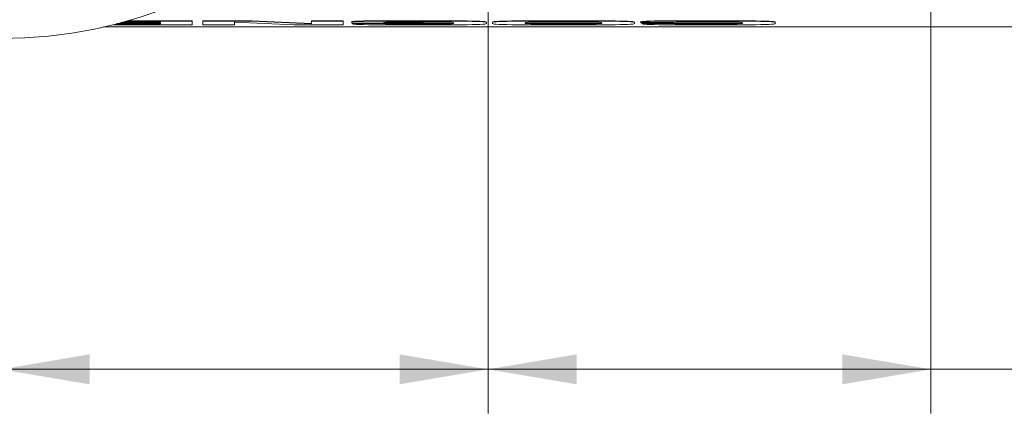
# Model space of a CAD drawing. Header units: millimetres. Extents: x 10 to 277, y 8 to 208.
# Tile 10 of 24: x 62 to 96, y 148 to 162. Entities that reach past the tile are written whole.
import ezdxf

# ---------------------------------------------------------------- set-up
doc = ezdxf.new("R2010")
doc.units = ezdxf.units.MM
doc.styles.add('SLDTEXTSTYLE1', font='TXT', dxfattribs={"width": 0.605})
doc.dimstyles.new('SLDDIMSTYLE1', dxfattribs={"dimtxt": 2.054655, "dimasz": 3, "dimexe": 0, "dimexo": 0.0625, "dimgap": 0.513664, "dimtad": 0, "dimtih": 1, "dimtoh": 1, "dimlfac": 2, "dimrnd": 1e-09, "dimzin": 4, "dimdsep": 46, "dimtxsty": 'SLDTEXTSTYLE1', "dimsah": 1, "dimcen": 0.09, "dimadec": 0, "dimazin": 0, "dimtfac": 1, "dimtofl": 0, "dimtmove": 0, "dimatfit": 3, "dimfxl": 1, "dimfrac": 2, "dimtolj": 1, "dimtzin": 12, "dimarcsym": 0})
doc.dimstyles.new('SLDDIMSTYLE2', dxfattribs={"dimtxt": 2.054655, "dimasz": 3, "dimexe": 0, "dimexo": 0.0625, "dimgap": 0.513664, "dimtad": 0, "dimtih": 1, "dimtoh": 1, "dimlfac": 2, "dimrnd": 1e-09, "dimzin": 4, "dimdsep": 46, "dimtxsty": 'SLDTEXTSTYLE1', "dimsah": 1, "dimcen": 0, "dimadec": 0, "dimazin": 0, "dimtfac": 1, "dimtofl": 0, "dimtmove": 0, "dimatfit": 3, "dimfxl": 1, "dimfrac": 2, "dimtolj": 1, "dimtzin": 12, "dimarcsym": 0})
doc.dimstyles.new('SLDDIMSTYLE3', dxfattribs={"dimtxt": 2.054655, "dimasz": 3, "dimexe": 0, "dimexo": 0.0625, "dimgap": 0.513664, "dimtad": 0, "dimtih": 1, "dimtoh": 1, "dimlfac": 2, "dimrnd": 1e-09, "dimzin": 12, "dimdsep": 46, "dimtxsty": 'SLDTEXTSTYLE1', "dimsah": 1, "dimcen": 0, "dimadec": 0, "dimazin": 0, "dimtfac": 1, "dimtofl": 0, "dimtmove": 0, "dimatfit": 3, "dimfxl": 1, "dimfrac": 2, "dimtolj": 1, "dimtzin": 12, "dimarcsym": 0})

# ---------------------------------------------------------------- blocks, each defined once
blk = doc.blocks.new('*D19')
at = {"color": 7, "linetype": 'Continuous', "lineweight": 0}
for p, q in [((51.731, 164.379), (42.84, 153.267)), ((28.946, 154.608), (28.946, 151.927)), ((28.946, 154.608), (29.416, 154.608)), ((36.313, 154.608), (35.843, 154.608)), ((36.313, 154.608), (36.313, 151.927)), ((42.84, 153.267), (38.84, 153.267)), ((28.946, 151.927), (29.416, 151.927)), ((36.313, 151.927), (35.843, 151.927))]:
    blk.add_line(p, q, dxfattribs=at)
blk.add_solid([(51.731, 164.379), (49.46, 162.354), (50.254, 161.719)], dxfattribs=at)
at = {"color": 7, "linetype": 'Continuous', "lineweight": 0, "char_height": 2.1167, "attachment_point": 1, "style": 'SLDTEXTSTYLE1'}
for s, insert in [('%%c', (19.524, 154.419)), ('63.0', (22.52, 154.419)), ('2.48', (29.886, 154.419))]:
    blk.add_mtext(s, dxfattribs=dict(at, insert=insert))
blk = doc.blocks.new('*D20')
at = {"color": 7, "linetype": 'Continuous', "lineweight": 0}
for p, q in [((61.572, 174.677), (61.572, 148.211)), ((78.072, 164.927), (78.072, 148.211)), ((46.086, 151.051), (46.086, 148.37)), ((46.086, 151.051), (46.556, 151.051)), ((53.453, 151.051), (52.983, 151.051)), ((53.453, 151.051), (53.453, 148.37)), ((61.572, 149.711), (56.451, 149.711)), ((78.072, 149.711), (61.572, 149.711)), ((46.086, 148.37), (46.556, 148.37)), ((53.453, 148.37), (52.983, 148.37))]:
    blk.add_line(p, q, dxfattribs=at)
for points in [[(61.572, 149.711), (64.572, 149.203), (64.572, 150.219)], [(78.072, 149.711), (75.072, 150.219), (75.072, 149.203)]]:
    blk.add_solid(points, dxfattribs=at)
at = {"color": 7, "linetype": 'Continuous', "lineweight": 0, "char_height": 2.1167, "attachment_point": 1, "style": 'SLDTEXTSTYLE1'}
for s, insert in [('33.0', (39.66, 150.862)), ('1.30', (47.026, 150.862))]:
    blk.add_mtext(s, dxfattribs=dict(at, insert=insert))
blk = doc.blocks.new('*D21')
at = {"color": 7, "linetype": 'Continuous', "lineweight": 0}
for p, q in [((78.072, 164.927), (78.072, 148.211)), ((93.072, 164.927), (93.072, 148.211)), ((106.782, 151.051), (106.782, 148.37)), ((106.782, 151.051), (107.252, 151.051)), ((114.149, 151.051), (113.679, 151.051)), ((114.149, 151.051), (114.149, 148.37)), ((78.072, 149.711), (93.072, 149.711)), ((93.072, 149.711), (98.298, 149.711)), ((106.782, 148.37), (107.252, 148.37)), ((114.149, 148.37), (113.679, 148.37))]:
    blk.add_line(p, q, dxfattribs=at)
for points in [[(78.072, 149.711), (81.072, 149.203), (81.072, 150.219)], [(93.072, 149.711), (90.072, 150.219), (90.072, 149.203)]]:
    blk.add_solid(points, dxfattribs=at)
at = {"color": 7, "linetype": 'Continuous', "lineweight": 0, "char_height": 2.1167, "attachment_point": 1, "style": 'SLDTEXTSTYLE1'}
for s, insert in [('30.0', (100.356, 150.862)), ('1.18', (107.722, 150.862))]:
    blk.add_mtext(s, dxfattribs=dict(at, insert=insert))
blk = doc.blocks.new('SW_SYMBOL_HOLE_DEPTH')
at = {"color": 0, "linetype": 'Continuous', "lineweight": 0}
for p, q in [((0, 875), (800, 875)), ((400, 875), (400, 75)), ((100, 555), (400, 75)), ((700, 555), (400, 75))]:
    blk.add_line(p, q, dxfattribs=at)
blk = doc.blocks.new('*D23')
at = {"color": 7, "linetype": 'Continuous', "lineweight": 0}
for p, q in [((93.952, 167.152), (110.583, 157.233)), ((110.583, 157.233), (114.583, 157.233))]:
    blk.add_line(p, q, dxfattribs=at)
blk.add_solid([(93.952, 167.152), (96.269, 165.179), (96.789, 166.051)], dxfattribs=at)
at = {"color": 7, "linetype": 'Continuous', "lineweight": 0, "xscale": 0.0027285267, "yscale": 0.0027285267, "zscale": 0.0027285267}
blk.add_blockref('SW_SYMBOL_HOLE_DEPTH', (125.107, 155.962), dxfattribs=at)
at = {"color": 7, "linetype": 'Continuous', "lineweight": 0, "char_height": 2.1167, "attachment_point": 1, "style": 'SLDTEXTSTYLE1'}
for s, insert in [('4.0', (127.947, 158.385)), ('4X M4 ', (116.17, 158.385))]:
    blk.add_mtext(s, dxfattribs=dict(at, insert=insert))

msp = doc.modelspace()

# ---------------------------------------------------------------- linework, layer by layer
at = {"color": 7, "linetype": 'Continuous', "lineweight": 15}
for p, q in [((66.9729, 161.4295), (65.5202, 161.4295)), ((65.5465, 161.4363), (66.9729, 161.4363)), ((66.9729, 161.4616), (65.6422, 161.4616)), ((66.9729, 161.4743), (65.6894, 161.4743)), ((65.7146, 161.4811), (66.9729, 161.4811)), ((68.0448, 161.5105), (65.8207, 161.5105)), ((68.0448, 161.5231), (65.8657, 161.5231)), ((66.9729, 161.4811), (66.9729, 161.4616)), ((66.9729, 161.4363), (66.9729, 161.4168)), ((68.0448, 161.5105), (68.0448, 161.5231)), ((68.0448, 161.3885), (68.0448, 161.5105)), ((70.0722, 161.5231), (68.4113, 161.5231)), ((68.4113, 161.5105), (68.4113, 161.5231)), ((68.4113, 161.5105), (68.4113, 161.3885)), ((70.0722, 161.5105), (68.4113, 161.5105)), ((69.4832, 161.4771), (69.4928, 161.4771)), ((69.4832, 161.3885), (69.4832, 161.4771)), ((69.4928, 161.4771), (71.5063, 161.3885)), ((72.0857, 161.4345), (70.0722, 161.5231)), ((70.0722, 161.5105), (70.0722, 161.5231)), ((72.0857, 161.4218), (70.0722, 161.5105)), ((72.0954, 161.4345), (72.0857, 161.4345)), ((72.0857, 161.4218), (72.0857, 161.4345)), ((72.0954, 161.4218), (72.0857, 161.4218)), ((73.1673, 161.5231), (72.0954, 161.5231)), ((72.0954, 161.5105), (72.0954, 161.5231)), ((72.0954, 161.5105), (72.0954, 161.4218)), ((73.1673, 161.5105), (72.0954, 161.5105)), ((73.1673, 161.5105), (73.1673, 161.5231)), ((73.1673, 161.3885), (73.1673, 161.5105)), ((73.4675, 161.4958), (73.4565, 161.4878)), ((73.4565, 161.4751), (73.4565, 161.4878)), ((73.4675, 161.4832), (73.4565, 161.4751)), ((73.4565, 161.4751), (73.4565, 161.4404)), ((73.4565, 161.4404), (75.8611, 161.4404)), ((73.5007, 161.5027), (73.4675, 161.4958)), ((73.4675, 161.4832), (73.4675, 161.4958)), ((73.5007, 161.49), (73.4675, 161.4832)), ((73.4758, 161.4301), (73.4758, 161.4404)), ((73.4758, 161.4301), (73.4758, 161.4262)), ((74.5285, 161.4301), (73.4758, 161.4301)), ((73.4758, 161.4262), (73.4818, 161.4193)), ((73.4818, 161.4193), (73.5031, 161.413)), ((73.5569, 161.5083), (73.5007, 161.5027)), ((73.5007, 161.49), (73.5007, 161.5027)), ((73.5569, 161.4956), (73.5007, 161.49)), ((73.6364, 161.5129), (73.5569, 161.5083)), ((73.5569, 161.4956), (73.5569, 161.5083)), ((73.6364, 161.5002), (73.5569, 161.4956)), ((73.74, 161.5165), (73.6364, 161.5129)), ((73.6364, 161.5002), (73.6364, 161.5129)), ((73.74, 161.5038), (73.6364, 161.5002)), ((73.8682, 161.5193), (73.74, 161.5165)), ((73.74, 161.5038), (73.74, 161.5165)), ((73.8682, 161.5066), (73.74, 161.5038)), ((74.0215, 161.5213), (73.8682, 161.5193)), ((73.8682, 161.5066), (73.8682, 161.5193)), ((74.0215, 161.5087), (73.8682, 161.5066)), ((74.2005, 161.5228), (74.0215, 161.5213)), ((74.0215, 161.5087), (74.0215, 161.5213)), ((74.2005, 161.5101), (74.0215, 161.5087)), ((74.4058, 161.5237), (74.2005, 161.5228)), ((74.2005, 161.5101), (74.2005, 161.5228)), ((74.4058, 161.511), (74.2005, 161.5101)), ((74.6379, 161.5242), (74.4058, 161.5237)), ((74.4058, 161.511), (74.4058, 161.5237)), ((74.6379, 161.5115), (74.4058, 161.511)), ((74.5285, 161.4692), (74.6114, 161.4779)), ((74.5285, 161.4656), (74.5285, 161.4692)), ((75.8611, 161.4656), (74.5285, 161.4656)), ((74.5285, 161.4301), (74.5285, 161.4404)), ((74.5925, 161.4211), (74.5285, 161.4301)), ((74.5925, 161.4338), (74.5458, 161.4404)), ((74.7767, 161.43), (74.5925, 161.4338)), ((74.5925, 161.4211), (74.5925, 161.4338)), ((74.7767, 161.4173), (74.5925, 161.4211)), ((74.6114, 161.4779), (74.8189, 161.4817)), ((75.8611, 161.4783), (74.6367, 161.4783)), ((74.8975, 161.5245), (74.6379, 161.5242)), ((74.6379, 161.5115), (74.6379, 161.5242)), ((74.8975, 161.5118), (74.6379, 161.5115)), ((75.0692, 161.4291), (74.7767, 161.43)), ((74.7767, 161.4173), (74.7767, 161.43)), ((74.8189, 161.4817), (75.0886, 161.4825)), ((75.1851, 161.5245), (74.8975, 161.5245)), ((74.8975, 161.5118), (74.8975, 161.5245)), ((75.1851, 161.5118), (74.8975, 161.5118)), ((76.2329, 161.4291), (75.0692, 161.4291)), ((75.0692, 161.4164), (75.0692, 161.4291)), ((75.0886, 161.4825), (76.2329, 161.4825)), ((76.4743, 161.5245), (75.1851, 161.5245)), ((75.1851, 161.5118), (75.1851, 161.5245)), ((76.4743, 161.5118), (75.1851, 161.5118)), ((75.8611, 161.4656), (75.8611, 161.4783)), ((75.8611, 161.4404), (75.8611, 161.4656)), ((76.2329, 161.4825), (76.5114, 161.4818)), ((76.5114, 161.4298), (76.2329, 161.4291)), ((76.2329, 161.4164), (76.2329, 161.4291)), ((76.7279, 161.5243), (76.4743, 161.5245)), ((76.4743, 161.5118), (76.4743, 161.5245)), ((76.7279, 161.5116), (76.4743, 161.5118)), ((76.5114, 161.4818), (76.7062, 161.4795)), ((76.7062, 161.4321), (76.5114, 161.4298)), ((76.5114, 161.4171), (76.5114, 161.4298)), ((76.7062, 161.4194), (76.5114, 161.4171)), ((76.7062, 161.4795), (76.8298, 161.475)), ((76.8298, 161.4366), (76.7062, 161.4321)), ((76.7062, 161.4194), (76.7062, 161.4321)), ((76.8298, 161.4239), (76.7062, 161.4194)), ((76.9612, 161.5236), (76.7279, 161.5243)), ((76.7279, 161.5116), (76.7279, 161.5243)), ((76.9612, 161.5109), (76.7279, 161.5116)), ((76.8298, 161.475), (76.8948, 161.4677)), ((76.8948, 161.4439), (76.8298, 161.4366)), ((76.8298, 161.4239), (76.8298, 161.4366)), ((76.8948, 161.4312), (76.8298, 161.4239)), ((76.8948, 161.4677), (76.9137, 161.457)), ((76.9137, 161.4546), (76.8948, 161.4439)), ((76.8948, 161.4312), (76.8948, 161.4439)), ((76.9137, 161.4419), (76.8948, 161.4312)), ((76.9137, 161.457), (76.9137, 161.4419)), ((77.1734, 161.5223), (76.9612, 161.5236)), ((76.9612, 161.5109), (76.9612, 161.5236)), ((77.1734, 161.5096), (76.9612, 161.5109)), ((77.3638, 161.5203), (77.1734, 161.5223)), ((77.1734, 161.5096), (77.1734, 161.5223)), ((77.3638, 161.5076), (77.1734, 161.5096)), ((77.5315, 161.5175), (77.3638, 161.5203)), ((77.3638, 161.5076), (77.3638, 161.5203)), ((77.5315, 161.5048), (77.3638, 161.5076)), ((77.6757, 161.5139), (77.5315, 161.5175)), ((77.5315, 161.5048), (77.5315, 161.5175)), ((77.6757, 161.5012), (77.5315, 161.5048)), ((77.7955, 161.5094), (77.6757, 161.5139)), ((77.6757, 161.5012), (77.6757, 161.5139)), ((77.7955, 161.4967), (77.6757, 161.5012)), ((77.8901, 161.5039), (77.7955, 161.5094)), ((77.7955, 161.4967), (77.7955, 161.5094)), ((77.8901, 161.4912), (77.7955, 161.4967)), ((77.9587, 161.4972), (77.8901, 161.5039)), ((77.8901, 161.4912), (77.8901, 161.5039)), ((77.9587, 161.4845), (77.8901, 161.4912)), ((78.0005, 161.4894), (77.9587, 161.4972)), ((77.9587, 161.4845), (77.9587, 161.4972)), ((78.0005, 161.4767), (77.9587, 161.4845)), ((77.9587, 161.4144), (78.0005, 161.4222)), ((78.0146, 161.4803), (78.0005, 161.4894)), ((78.0005, 161.4767), (78.0005, 161.4894)), ((78.0146, 161.4677), (78.0005, 161.4767)), ((78.0005, 161.4222), (78.0146, 161.4313)), ((78.0146, 161.4677), (78.0146, 161.4803)), ((78.0146, 161.4313), (78.0146, 161.4677)), ((78.2407, 161.4894), (78.2266, 161.4803)), ((78.2266, 161.4677), (78.2266, 161.4803)), ((78.2407, 161.4767), (78.2266, 161.4677)), ((78.2266, 161.4677), (78.2266, 161.4313)), ((78.2266, 161.4313), (78.2407, 161.4222)), ((78.2824, 161.4972), (78.2407, 161.4894)), ((78.2407, 161.4767), (78.2407, 161.4894)), ((78.2824, 161.4845), (78.2407, 161.4767)), ((78.2407, 161.4222), (78.2824, 161.4144)), ((78.3511, 161.5039), (78.2824, 161.4972)), ((78.2824, 161.4845), (78.2824, 161.4972)), ((78.3511, 161.4912), (78.2824, 161.4845)), ((78.4457, 161.5094), (78.3511, 161.5039)), ((78.3511, 161.4912), (78.3511, 161.5039)), ((78.4457, 161.4967), (78.3511, 161.4912)), ((78.5655, 161.5139), (78.4457, 161.5094)), ((78.4457, 161.4967), (78.4457, 161.5094)), ((78.5655, 161.5012), (78.4457, 161.4967)), ((78.7096, 161.5175), (78.5655, 161.5139)), ((78.5655, 161.5012), (78.5655, 161.5139)), ((78.7096, 161.5048), (78.5655, 161.5012)), ((78.8773, 161.5203), (78.7096, 161.5175)), ((78.7096, 161.5048), (78.7096, 161.5175)), ((78.8773, 161.5076), (78.7096, 161.5048)), ((79.0677, 161.5223), (78.8773, 161.5203)), ((78.8773, 161.5076), (78.8773, 161.5203)), ((79.0677, 161.5096), (78.8773, 161.5076)), ((79.28, 161.5236), (79.0677, 161.5223)), ((79.0677, 161.5096), (79.0677, 161.5223)), ((79.28, 161.5109), (79.0677, 161.5096)), ((79.5133, 161.5243), (79.28, 161.5236)), ((79.28, 161.5109), (79.28, 161.5236)), ((79.5133, 161.5116), (79.28, 161.5109)), ((79.3275, 161.456), (79.352, 161.4673)), ((79.3275, 161.4429), (79.3275, 161.456)), ((79.343, 161.4472), (79.3275, 161.4556)), ((79.343, 161.4345), (79.3275, 161.4429)), ((79.401, 161.4404), (79.343, 161.4472)), ((79.343, 161.4345), (79.343, 161.4472)), ((79.401, 161.4277), (79.343, 161.4345)), ((79.352, 161.4673), (79.444, 161.4749)), ((79.5183, 161.4354), (79.401, 161.4404)), ((79.401, 161.4277), (79.401, 161.4404)), ((79.5183, 161.4227), (79.401, 161.4277)), ((79.444, 161.4749), (79.631, 161.4791)), ((79.7669, 161.5245), (79.5133, 161.5243)), ((79.5133, 161.5116), (79.5133, 161.5243)), ((79.7669, 161.5118), (79.5133, 161.5116)), ((79.7119, 161.4322), (79.5183, 161.4354)), ((79.5183, 161.4227), (79.5183, 161.4354)), ((79.7119, 161.4195), (79.5183, 161.4227)), ((79.631, 161.4791), (79.9407, 161.4805)), ((79.9986, 161.4311), (79.7119, 161.4322)), ((79.7119, 161.4195), (79.7119, 161.4322)), ((79.9986, 161.4184), (79.7119, 161.4195)), ((81.4858, 161.5245), (79.7669, 161.5245)), ((79.7669, 161.5118), (79.7669, 161.5245)), ((81.4858, 161.5118), (79.7669, 161.5118)), ((79.9407, 161.4805), (81.312, 161.4805)), ((81.254, 161.4311), (79.9986, 161.4311)), ((79.9986, 161.4184), (79.9986, 161.4311)), ((81.254, 161.4184), (79.9986, 161.4184)), ((81.5408, 161.4322), (81.254, 161.4311)), ((81.254, 161.4184), (81.254, 161.4311)), ((81.5408, 161.4195), (81.254, 161.4184)), ((81.312, 161.4805), (81.6217, 161.4791)), ((81.7393, 161.5243), (81.4858, 161.5245)), ((81.4858, 161.5118), (81.4858, 161.5245)), ((81.7393, 161.5116), (81.4858, 161.5118)), ((81.7343, 161.4354), (81.5408, 161.4322)), ((81.5408, 161.4195), (81.5408, 161.4322)), ((81.7343, 161.4227), (81.5408, 161.4195)), ((81.6217, 161.4791), (81.8087, 161.4749)), ((81.8516, 161.4404), (81.7343, 161.4354)), ((81.7343, 161.4227), (81.7343, 161.4354)), ((81.8516, 161.4277), (81.7343, 161.4227)), ((81.9727, 161.5236), (81.7393, 161.5243)), ((81.7393, 161.5116), (81.7393, 161.5243)), ((81.9727, 161.5109), (81.7393, 161.5116)), ((81.8087, 161.4749), (81.9006, 161.4673)), ((81.9096, 161.4472), (81.8516, 161.4404)), ((81.8516, 161.4277), (81.8516, 161.4404)), ((81.9096, 161.4345), (81.8516, 161.4277)), ((81.9006, 161.4673), (81.9252, 161.456)), ((81.9252, 161.4556), (81.9096, 161.4472)), ((81.9096, 161.4345), (81.9096, 161.4472)), ((81.9252, 161.4429), (81.9096, 161.4345)), ((81.9252, 161.456), (81.9252, 161.4429)), ((82.1849, 161.5223), (81.9727, 161.5236)), ((81.9727, 161.5109), (81.9727, 161.5236)), ((82.1849, 161.5096), (81.9727, 161.5109)), ((82.3753, 161.5203), (82.1849, 161.5223)), ((82.1849, 161.5096), (82.1849, 161.5223)), ((82.3753, 161.5076), (82.1849, 161.5096)), ((82.543, 161.5175), (82.3753, 161.5203)), ((82.3753, 161.5076), (82.3753, 161.5203)), ((82.543, 161.5048), (82.3753, 161.5076)), ((82.6872, 161.5139), (82.543, 161.5175)), ((82.543, 161.5048), (82.543, 161.5175)), ((82.6872, 161.5012), (82.543, 161.5048)), ((82.807, 161.5094), (82.6872, 161.5139)), ((82.6872, 161.5012), (82.6872, 161.5139)), ((82.807, 161.4967), (82.6872, 161.5012)), ((82.9016, 161.5039), (82.807, 161.5094)), ((82.807, 161.4967), (82.807, 161.5094)), ((82.9016, 161.4912), (82.807, 161.4967)), ((82.9702, 161.4972), (82.9016, 161.5039)), ((82.9016, 161.4912), (82.9016, 161.5039)), ((82.9702, 161.4845), (82.9016, 161.4912)), ((83.012, 161.4894), (82.9702, 161.4972)), ((82.9702, 161.4845), (82.9702, 161.4972)), ((83.012, 161.4767), (82.9702, 161.4845)), ((82.9702, 161.4144), (83.012, 161.4222)), ((83.0261, 161.4803), (83.012, 161.4894)), ((83.012, 161.4767), (83.012, 161.4894)), ((83.0261, 161.4677), (83.012, 161.4767)), ((83.012, 161.4222), (83.0261, 161.4313)), ((83.0261, 161.4677), (83.0261, 161.4803)), ((83.0261, 161.4313), (83.0261, 161.4677)), ((83.2468, 161.4944), (83.2381, 161.4878)), ((83.2381, 161.4751), (83.2381, 161.4878)), ((83.2468, 161.4817), (83.2381, 161.4751)), ((83.2381, 161.4751), (83.2381, 161.4636)), ((83.2381, 161.4636), (84.31, 161.4636)), ((83.2767, 161.5007), (83.2468, 161.4944)), ((83.2468, 161.4817), (83.2468, 161.4944)), ((83.2767, 161.488), (83.2468, 161.4817)), ((83.333, 161.5064), (83.2767, 161.5007)), ((83.2767, 161.488), (83.2767, 161.5007)), ((83.333, 161.4937), (83.2767, 161.488)), ((84.3534, 161.4458), (83.2815, 161.4458)), ((83.2815, 161.4331), (83.2815, 161.4458)), ((83.2815, 161.4331), (83.2841, 161.4249)), ((84.3534, 161.4331), (83.2815, 161.4331)), ((83.2841, 161.4249), (83.2992, 161.4177)), ((83.4212, 161.5116), (83.333, 161.5064)), ((83.333, 161.4937), (83.333, 161.5064)), ((83.4212, 161.4989), (83.333, 161.4937)), ((83.5465, 161.516), (83.4212, 161.5116)), ((83.4212, 161.4989), (83.4212, 161.5116)), ((83.5465, 161.5033), (83.4212, 161.4989)), ((83.7145, 161.5196), (83.5465, 161.516)), ((83.5465, 161.5033), (83.5465, 161.516)), ((83.7145, 161.5069), (83.5465, 161.5033)), ((83.9303, 161.5223), (83.7145, 161.5196)), ((83.7145, 161.5069), (83.7145, 161.5196)), ((83.9303, 161.5096), (83.7145, 161.5069)), ((84.1995, 161.5239), (83.9303, 161.5223)), ((83.9303, 161.5096), (83.9303, 161.5223)), ((84.1995, 161.5112), (83.9303, 161.5096)), ((84.5273, 161.5245), (84.1995, 161.5239)), ((84.1995, 161.5112), (84.1995, 161.5239)), ((84.5273, 161.5118), (84.1995, 161.5112)), ((84.31, 161.4636), (84.3401, 161.4726)), ((84.3401, 161.4726), (84.4427, 161.4777)), ((84.3534, 161.4331), (84.3534, 161.4458)), ((84.4128, 161.4356), (84.3534, 161.4424)), ((84.3534, 161.4297), (84.3534, 161.4331)), ((84.4128, 161.4229), (84.3534, 161.4297)), ((84.5838, 161.4321), (84.4128, 161.4356)), ((84.4128, 161.4229), (84.4128, 161.4356)), ((84.5838, 161.4194), (84.4128, 161.4229)), ((84.4427, 161.4777), (84.6359, 161.48)), ((86.2559, 161.5245), (84.5273, 161.5245)), ((84.5273, 161.5118), (84.5273, 161.5245)), ((86.2559, 161.5118), (84.5273, 161.5118)), ((84.8556, 161.4311), (84.5838, 161.4321)), ((84.5838, 161.4194), (84.5838, 161.4321)), ((84.8556, 161.4184), (84.5838, 161.4194)), ((84.6359, 161.48), (84.9377, 161.4805)), ((86.0241, 161.4311), (84.8556, 161.4311)), ((84.8556, 161.4184), (84.8556, 161.4311)), ((86.0241, 161.4184), (84.8556, 161.4184)), ((84.9377, 161.4805), (86.082, 161.4805)), ((86.3108, 161.4322), (86.0241, 161.4311)), ((86.0241, 161.4184), (86.0241, 161.4311)), ((86.3108, 161.4195), (86.0241, 161.4184)), ((86.082, 161.4805), (86.3917, 161.4791)), ((86.5094, 161.5243), (86.2559, 161.5245)), ((86.2559, 161.5118), (86.2559, 161.5245)), ((86.5094, 161.5116), (86.2559, 161.5118)), ((86.5044, 161.4354), (86.3108, 161.4322)), ((86.3108, 161.4195), (86.3108, 161.4322)), ((86.5044, 161.4227), (86.3108, 161.4195)), ((86.3917, 161.4791), (86.5787, 161.4749)), ((86.6217, 161.4404), (86.5044, 161.4354)), ((86.5044, 161.4227), (86.5044, 161.4354)), ((86.6217, 161.4277), (86.5044, 161.4227)), ((86.7427, 161.5236), (86.5094, 161.5243)), ((86.5094, 161.5116), (86.5094, 161.5243)), ((86.7427, 161.5109), (86.5094, 161.5116)), ((86.5787, 161.4749), (86.6707, 161.4673)), ((86.6796, 161.4472), (86.6217, 161.4404)), ((86.6217, 161.4277), (86.6217, 161.4404)), ((86.6796, 161.4345), (86.6217, 161.4277)), ((86.6707, 161.4673), (86.6952, 161.456)), ((86.6952, 161.4556), (86.6796, 161.4472)), ((86.6796, 161.4345), (86.6796, 161.4472)), ((86.6952, 161.4429), (86.6796, 161.4345)), ((86.6952, 161.456), (86.6952, 161.4429)), ((86.955, 161.5223), (86.7427, 161.5236)), ((86.7427, 161.5109), (86.7427, 161.5236)), ((86.955, 161.5096), (86.7427, 161.5109)), ((87.1454, 161.5203), (86.955, 161.5223)), ((86.955, 161.5096), (86.955, 161.5223)), ((87.1454, 161.5076), (86.955, 161.5096)), ((87.3131, 161.5175), (87.1454, 161.5203)), ((87.1454, 161.5076), (87.1454, 161.5203)), ((87.3131, 161.5048), (87.1454, 161.5076)), ((87.4572, 161.5139), (87.3131, 161.5175)), ((87.3131, 161.5048), (87.3131, 161.5175)), ((87.4572, 161.5012), (87.3131, 161.5048)), ((87.577, 161.5094), (87.4572, 161.5139)), ((87.4572, 161.5012), (87.4572, 161.5139)), ((87.577, 161.4967), (87.4572, 161.5012)), ((87.6716, 161.5039), (87.577, 161.5094)), ((87.577, 161.4967), (87.577, 161.5094)), ((87.6716, 161.4912), (87.577, 161.4967)), ((87.7402, 161.4972), (87.6716, 161.5039)), ((87.6716, 161.4912), (87.6716, 161.5039)), ((87.7402, 161.4845), (87.6716, 161.4912)), ((87.782, 161.4894), (87.7402, 161.4972)), ((87.7402, 161.4845), (87.7402, 161.4972)), ((87.782, 161.4767), (87.7402, 161.4845)), ((87.7402, 161.4144), (87.782, 161.4222)), ((87.7961, 161.4803), (87.782, 161.4894)), ((87.782, 161.4767), (87.782, 161.4894)), ((87.7961, 161.4677), (87.782, 161.4767)), ((87.782, 161.4222), (87.7961, 161.4313)), ((87.7961, 161.4677), (87.7961, 161.4803)), ((87.7961, 161.4313), (87.7961, 161.4677)), ((98.6459, 161.3156), (65.0509, 161.3156)), ((65.3583, 161.3885), (68.0448, 161.3885)), ((66.9729, 161.4168), (65.4708, 161.4168)), ((68.4113, 161.3885), (69.4832, 161.3885)), ((71.5063, 161.3885), (73.1673, 161.3885)), ((73.5031, 161.413), (73.5452, 161.4073)), ((73.5452, 161.4073), (73.6132, 161.4022)), ((73.6132, 161.4022), (73.7124, 161.3977)), ((73.7124, 161.3977), (73.8482, 161.394)), ((73.8482, 161.394), (74.0257, 161.3911)), ((74.0257, 161.3911), (74.2502, 161.3889)), ((74.2502, 161.3889), (74.5271, 161.3876)), ((74.5271, 161.3876), (74.8616, 161.3871)), ((75.0692, 161.4164), (74.7767, 161.4173)), ((74.8616, 161.3871), (76.4743, 161.3871)), ((76.2329, 161.4164), (75.0692, 161.4164)), ((76.5114, 161.4171), (76.2329, 161.4164)), ((76.4743, 161.3871), (76.7279, 161.3873)), ((76.7279, 161.3873), (76.9612, 161.3881)), ((76.9612, 161.3881), (77.1734, 161.3894)), ((77.1734, 161.3894), (77.3638, 161.3914)), ((77.3638, 161.3914), (77.5315, 161.3941)), ((77.5315, 161.3941), (77.6757, 161.3977)), ((77.6757, 161.3977), (77.7955, 161.4022)), ((77.7955, 161.4022), (77.8901, 161.4077)), ((77.8901, 161.4077), (77.9587, 161.4144)), ((78.2824, 161.4144), (78.3511, 161.4077)), ((78.3511, 161.4077), (78.4457, 161.4022)), ((78.4457, 161.4022), (78.5655, 161.3977)), ((78.5655, 161.3977), (78.7096, 161.3941)), ((78.7096, 161.3941), (78.8773, 161.3914)), ((78.8773, 161.3914), (79.0677, 161.3894)), ((79.0677, 161.3894), (79.28, 161.3881)), ((79.28, 161.3881), (79.5133, 161.3873)), ((79.5133, 161.3873), (79.7669, 161.3871)), ((79.7669, 161.3871), (81.4858, 161.3871)), ((81.4858, 161.3871), (81.7393, 161.3873)), ((81.7393, 161.3873), (81.9727, 161.3881)), ((81.9727, 161.3881), (82.1849, 161.3894)), ((82.1849, 161.3894), (82.3753, 161.3914)), ((82.3753, 161.3914), (82.543, 161.3941)), ((82.543, 161.3941), (82.6872, 161.3977)), ((82.6872, 161.3977), (82.807, 161.4022)), ((82.807, 161.4022), (82.9016, 161.4077)), ((82.9016, 161.4077), (82.9702, 161.4144)), ((83.2992, 161.4177), (83.3307, 161.4113)), ((83.3307, 161.4113), (83.3826, 161.4058)), ((83.3826, 161.4058), (83.4586, 161.4011)), ((83.4586, 161.4011), (83.5628, 161.3972)), ((83.5628, 161.3972), (83.6989, 161.3939)), ((83.6989, 161.3939), (83.8709, 161.3914)), ((83.8709, 161.3914), (84.0827, 161.3894)), ((84.0827, 161.3894), (84.3382, 161.3881)), ((84.3382, 161.3881), (84.6412, 161.3874)), ((84.6412, 161.3874), (84.9956, 161.3871)), ((84.9956, 161.3871), (86.2559, 161.3871)), ((86.2559, 161.3871), (86.5094, 161.3873)), ((86.5094, 161.3873), (86.7427, 161.3881)), ((86.7427, 161.3881), (86.955, 161.3894)), ((86.955, 161.3894), (87.1454, 161.3914)), ((87.1454, 161.3914), (87.3131, 161.3941)), ((87.3131, 161.3941), (87.4572, 161.3977)), ((87.4572, 161.3977), (87.577, 161.4022)), ((87.577, 161.4022), (87.6716, 161.4077)), ((87.6716, 161.4077), (87.7402, 161.4144))]:
    msp.add_line(p, q, dxfattribs=at)
msp.add_circle((61.5719, 176.6765), 15.75, dxfattribs=at)

# ---------------------------------------------------------------- dimensions: what is measured, and where the dimension line sits
at = {"color": 7, "linetype": 'Continuous', "lineweight": 0}
dim = msp.add_diameter_dim_2p(p1=(71.4122, 188.9741), p2=(51.7315, 164.379), dimstyle='SLDDIMSTYLE2', dxfattribs=at)
dim.commit()
dim.dimension.update_dxf_attribs({"geometry": '*D19', "text_midpoint": (28.3884, 153.2675), "dimtype": 163})
for base, p1, p2, picture, middle in [((78.0719, 149.7107), (61.5719, 176.6765), (78.0719, 166.9265), '*D20', (47.0264, 149.7107)), ((93.0719, 149.7107), (78.0719, 166.9265), (93.0719, 166.9265), '*D21', (107.7224, 149.7107))]:
    dim = msp.add_linear_dim(base=base, p1=p1, p2=p2, dimstyle='SLDDIMSTYLE1', dxfattribs=at)
    dim.commit()
    dim.dimension.update_dxf_attribs({"geometry": picture, "text_midpoint": middle, "dimtype": 160})
dim = msp.add_diameter_dim_2p(p1=(92.1915, 168.2016), p2=(93.9522, 167.1515), text='4X M4 {\\fGDT;x}4.0', dimstyle='SLDDIMSTYLE3', override={"dimpost": '<>'}, dxfattribs=at)
dim.commit()
dim.dimension.update_dxf_attribs({"geometry": '*D23', "text_midpoint": (124.0176, 157.2332), "dimtype": 163})

doc.saveas('drawing.dxf')
